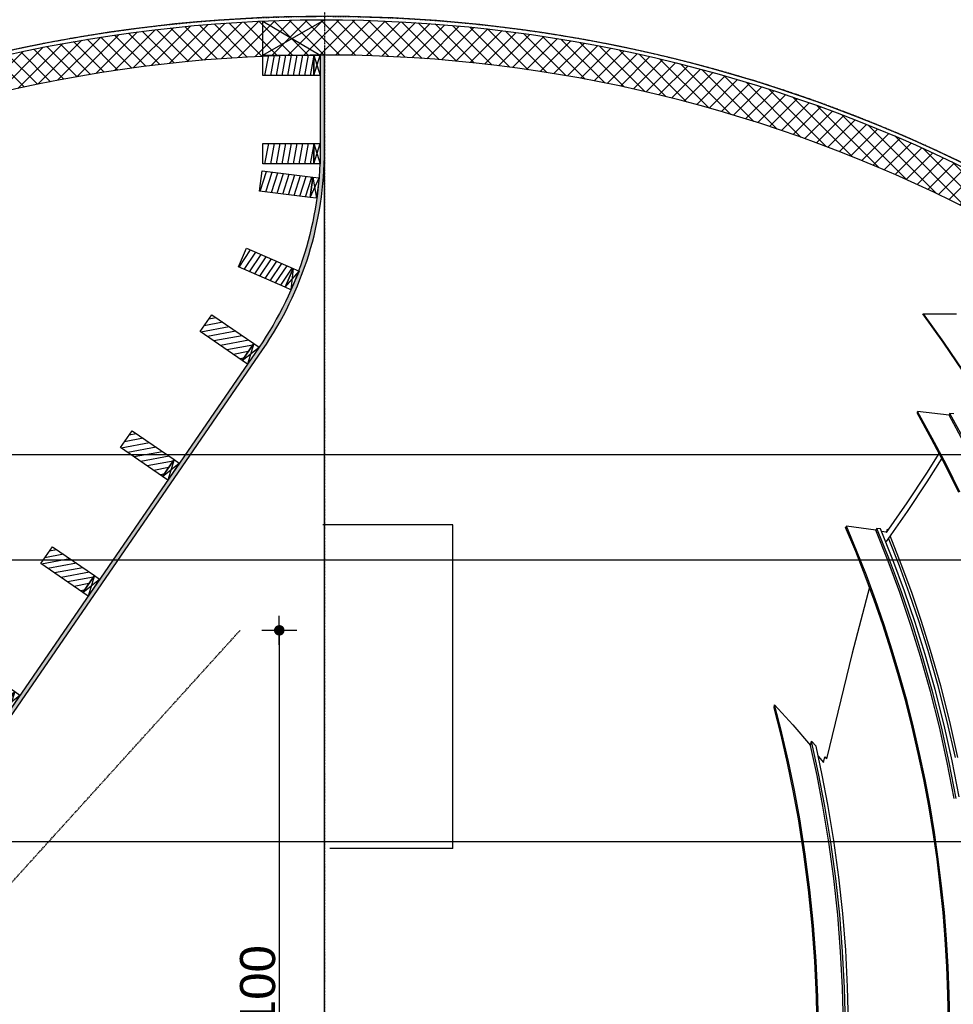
# Model space of a CAD drawing. Header units: metres. Extents: x 135527 to 1530300, y -118103 to -69281.
# Tile 37 of 88: x 145050 to 147704, y -90643 to -87845. Entities that reach past the tile are written whole.
import ezdxf

# ---------------------------------------------------------------- set-up
doc = ezdxf.new("R2010")
doc.units = ezdxf.units.M
doc.header["$LTSCALE"] = 0.1
doc.header["$PDMODE"] = 35
for name, pattern in [('DASHDOT', [1, 0.5, -0.25, 0, -0.25]), ('DASHDOT2', [12.7, 6.35, -3.175, 0, -3.175]), ('HIDDEN', [0.375, 0.25, -0.125]), ('HIDDEN2', [4.762499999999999, 3.175, -1.5875])]:
    doc.linetypes.add(name, pattern=pattern)
doc.layers.get('DEFPOINTS').update_dxf_attribs({"color": 6})
for name, color, linetype in [('_01-STRAMIENEN', 8, 'DASHDOT2'), ('_02-section-thick', 3, 'Continuous'), ('_02Constructie', 2, 'Continuous'), ('_03-PROJECTION', 1, 'Continuous'), ('_04-HIDDEN', 7, 'HIDDEN2'), ('_04Projectie', 7, 'Continuous'), ('_06-DIMENSIONS', 7, 'Continuous'), ('_09-HATCH', 7, 'Continuous')]:
    doc.layers.add(name, color=color, linetype=linetype)
doc.styles.add('NIOstandard', font='arial.ttf')
doc.dimstyles.new('NIO-20-GROOT', dxfattribs={"dimtxt": 60, "dimasz": 6, "dimexe": 2, "dimexo": 5, "dimgap": 6, "dimtad": 1, "dimdec": 0, "dimzin": 0, "dimdsep": 46, "dimtxsty": 'NIOstandard', "dimblk1": 'MAATSTR', "dimblk2": 'MAATSTR', "dimsah": 1, "dimcen": 0, "dimdle": 1.5, "dimse1": 1, "dimse2": 1, "dimclrd": 7, "dimclre": 256, "dimclrt": 256, "dimazin": 0, "dimtfac": 1, "dimtdec": 0, "dimtofl": 0, "dimtmove": 1, "dimatfit": 2, "dimldrblk": 'MAATSTR', "dimfxl": 1, "dimtvp": 1, "dimtolj": 1, "dimtzin": 0, "dimarcsym": 0})
doc.dimstyles.new('NIO-50-KLEIN', dxfattribs={"dimtxt": 100, "dimasz": 10, "dimexe": 2, "dimexo": 5, "dimgap": 10, "dimtad": 1, "dimdec": 0, "dimzin": 0, "dimdsep": 46, "dimtxsty": 'NIOstandard', "dimblk1": 'MAATSTR', "dimblk2": 'MAATSTR', "dimsah": 1, "dimcen": 0, "dimdle": 1.5, "dimse1": 1, "dimse2": 1, "dimclrd": 7, "dimclre": 256, "dimclrt": 256, "dimazin": 0, "dimtfac": 1, "dimtdec": 0, "dimtofl": 0, "dimtmove": 1, "dimatfit": 2, "dimldrblk": 'MAATSTR', "dimfxl": 1, "dimtvp": 1, "dimtolj": 1, "dimtzin": 0, "dimarcsym": 0})

# ---------------------------------------------------------------- blocks, each defined once
blk = doc.blocks.new('*U225')
at = {"layer": '_01-STRAMIENEN', "linetype": 'DASHDOT', "ltscale": 40}
blk.add_lwpolyline([(0, 7203.805705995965), (0, -1743.344087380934)], dxfattribs=at)
at = {"layer": '_04-HIDDEN', "color": 252, "ltscale": 10}
blk.add_circle((9.912147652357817e-05, 2716.34662402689), 4150, dxfattribs=at)
blk = doc.blocks.new('*U397')
at = {"layer": '_01-STRAMIENEN', "color": 253, "linetype": 'HIDDEN', "ltscale": 40}
for points in [[(-9973.60691571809, 5255), (1244.497924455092, 5255)], [(-9973.60691571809, 4955), (1244.497924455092, 4955)], [(-9973.606915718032, 4155), (1244.49792445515, 4155)]]:
    blk.add_lwpolyline(points, dxfattribs=at)
blk = doc.blocks.new('MAATSTR')
at = {"linetype": 'Continuous'}
for p, q in [((0, 4.999999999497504), (0, -4.999999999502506)), ((-4.166666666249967, 0), (4.166666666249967, 0))]:
    blk.add_line(p, q, dxfattribs=at)
at = {"linetype": 'Continuous', "const_width": 1.5}
blk.add_lwpolyline([(-0.75, 0, 1), (0.75, 0, 1)], format="xyb", close=True, dxfattribs=at)
blk = doc.blocks.new('*D47')
at = {"layer": '_03-PROJECTION', "color": 7, "lineweight": -2, "transparency": 16777216}
blk.add_line((149159.4121628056, -90314.60181591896), (148615.9259816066, -90376.07820081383), dxfattribs=at)
at = {"layer": 'DEFPOINTS', "color": 0, "transparency": 16777216}
for p in [(148609.9640020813, -90376.75258953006), (145132.1426123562, -90770.14600733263)]:
    blk.add_point(p, dxfattribs=at)
at = {"layer": '_03-PROJECTION', "color": 7, "lineweight": -2, "transparency": 16777216, "xscale": 6, "yscale": 6, "zscale": 6, "rotation": 186.453575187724}
blk.add_blockref('MAATSTR', (148609.9640020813, -90376.75258953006), dxfattribs=at)
at = {"layer": '_03-PROJECTION', "transparency": 16777216, "insert": (149031.8800645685, -90292.13899965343), "char_height": 60, "attachment_point": 5, "rotation": 6.453575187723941, "style": 'NIOstandard'}
blk.add_mtext('\\A1;R3500', dxfattribs=at)
blk = doc.blocks.new('*U402')
at = {"layer": '_03-PROJECTION'}
h = blk.add_hatch(dxfattribs=at)
h.set_pattern_fill('ANSI31', color=256, scale=5)
h.set_pattern_definition([(45, (-144773.2855265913, 91785.20569059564), (-11.22532015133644, 11.22532015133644), [])])
h.paths.add_polyline_path([(-29, -145), (29, -145), (29, 0), (-29, 0)])
h = blk.add_hatch(dxfattribs=at)
h.set_pattern_fill('ANSI31', color=256, scale=5)
h.set_pattern_definition([(45, (-144373.2855265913, 91785.20568319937), (-11.22532015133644, 11.22532015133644), [])])
h.paths.add_polyline_path([(370.9999999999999, -145.0000073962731), (428.9999999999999, -145.0000073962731), (428.9999999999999, -7.396273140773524e-06), (370.9999999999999, -7.396273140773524e-06)])
h = blk.add_hatch(dxfattribs=at)
h.set_pattern_fill('ANSI31', color=256, scale=5)
h.set_pattern_definition([(45, (-143973.2855265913, 91785.2056758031), (-11.22532015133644, 11.22532015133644), [])])
h.paths.add_polyline_path([(770.9999999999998, -145.0000147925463), (828.9999999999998, -145.0000147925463), (828.9999999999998, -1.479254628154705e-05), (770.9999999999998, -1.479254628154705e-05)])
h = blk.add_hatch(dxfattribs=at)
h.set_pattern_fill('ANSI31', color=256, scale=5)
h.set_pattern_definition([(45, (-143573.2855265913, 91785.20566840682), (-11.22532015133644, 11.22532015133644), [])])
h.paths.add_polyline_path([(1171, -145.0000221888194), (1229, -145.0000221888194), (1229, -2.218881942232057e-05), (1171, -2.218881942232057e-05)])
h = blk.add_hatch(dxfattribs=at)
h.set_pattern_fill('ANSI31', color=256, scale=5)
h.set_pattern_definition([(45, (-143173.2855265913, 91785.20566101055), (-11.22532015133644, 11.22532015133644), [])])
h.paths.add_polyline_path([(1571, -145.0000295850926), (1629, -145.0000295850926), (1629, -2.95850925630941e-05), (1571, -2.95850925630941e-05)])
h = blk.add_hatch(dxfattribs=at)
h.set_pattern_fill('ANSI31', color=256, scale=5)
h.set_pattern_definition([(45, (-142773.2855265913, 91785.20565361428), (-11.22532015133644, 11.22532015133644), [])])
h.paths.add_polyline_path([(1971, -145.0000369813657), (2029, -145.0000369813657), (2029, -3.698136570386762e-05), (1971, -3.698136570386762e-05)])
h = blk.add_hatch(dxfattribs=at)
h.set_pattern_fill('ANSI31', color=256, scale=5)
h.set_pattern_definition([(45, (-142373.2855265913, 91785.205646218), (-11.22532015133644, 11.22532015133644), [])])
h.paths.add_polyline_path([(2371, -145.0000443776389), (2429, -145.0000443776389), (2429, -4.437763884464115e-05), (2371, -4.437763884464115e-05)])
h = blk.add_hatch(dxfattribs=at)
h.set_pattern_fill('ANSI31', color=256, scale=5)
h.set_pattern_definition([(45, (-141973.2855265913, 91785.20563882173), (-11.22532015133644, 11.22532015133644), [])])
h.paths.add_polyline_path([(2771, -145.000051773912), (2829, -145.000051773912), (2829, -5.177391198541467e-05), (2771, -5.177391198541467e-05)])
h = blk.add_hatch(dxfattribs=at)
h.set_pattern_fill('ANSI31', color=256, scale=5)
h.set_pattern_definition([(45, (-141573.2855265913, 91785.20563142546), (-11.22532015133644, 11.22532015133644), [])])
h.paths.add_polyline_path([(3170.999999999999, -145.0000591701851), (3228.999999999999, -145.0000591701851), (3228.999999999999, -5.917018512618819e-05), (3170.999999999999, -5.917018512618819e-05)])
h = blk.add_hatch(dxfattribs=at)
h.set_pattern_fill('ANSI31', color=256, scale=5)
h.set_pattern_definition([(45, (-141173.2855265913, 91785.20562402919), (-11.22532015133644, 11.22532015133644), [])])
h.paths.add_polyline_path([(3570.999999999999, -145.0000665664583), (3628.999999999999, -145.0000665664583), (3628.999999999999, -6.656645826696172e-05), (3570.999999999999, -6.656645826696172e-05)])
at = {"layer": '_02Constructie'}
for points in [[(-29, -145), (29, -145), (29, 0), (-29, 0)], [(370.9999999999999, -145.0000073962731), (428.9999999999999, -145.0000073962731), (428.9999999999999, -7.396273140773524e-06), (370.9999999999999, -7.396273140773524e-06)], [(770.9999999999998, -145.0000147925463), (828.9999999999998, -145.0000147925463), (828.9999999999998, -1.479254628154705e-05), (770.9999999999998, -1.479254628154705e-05)], [(1171, -145.0000221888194), (1229, -145.0000221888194), (1229, -2.218881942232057e-05), (1171, -2.218881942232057e-05)], [(1571, -145.0000295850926), (1629, -145.0000295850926), (1629, -2.95850925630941e-05), (1571, -2.95850925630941e-05)], [(1971, -145.0000369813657), (2029, -145.0000369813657), (2029, -3.698136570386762e-05), (1971, -3.698136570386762e-05)], [(2371, -145.0000443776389), (2429, -145.0000443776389), (2429, -4.437763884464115e-05), (2371, -4.437763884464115e-05)], [(2771, -145.000051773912), (2829, -145.000051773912), (2829, -5.177391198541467e-05), (2771, -5.177391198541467e-05)], [(3170.999999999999, -145.0000591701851), (3228.999999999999, -145.0000591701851), (3228.999999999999, -5.917018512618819e-05), (3170.999999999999, -5.917018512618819e-05)], [(3570.999999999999, -145.0000665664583), (3628.999999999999, -145.0000665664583), (3628.999999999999, -6.656645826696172e-05), (3570.999999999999, -6.656645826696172e-05)]]:
    blk.add_lwpolyline(points, close=True, dxfattribs=at)
at = {"layer": '_04Projectie', "ltscale": 100}
for points in [[(-29, -163), (29, -163), (29, -145), (-29, -145)], [(370.9999999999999, -163.0000073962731), (428.9999999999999, -163.0000073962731), (428.9999999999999, -145.0000073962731), (370.9999999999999, -145.0000073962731)], [(770.9999999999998, -163.0000147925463), (828.9999999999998, -163.0000147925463), (828.9999999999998, -145.0000147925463), (770.9999999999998, -145.0000147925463)], [(1171, -163.0000221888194), (1229, -163.0000221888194), (1229, -145.0000221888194), (1171, -145.0000221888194)], [(1571, -163.0000295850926), (1629, -163.0000295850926), (1629, -145.0000295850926), (1571, -145.0000295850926)], [(1971, -163.0000369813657), (2029, -163.0000369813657), (2029, -145.0000369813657), (1971, -145.0000369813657)], [(2371, -163.0000443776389), (2429, -163.0000443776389), (2429, -145.0000443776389), (2371, -145.0000443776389)], [(2771, -163.000051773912), (2829, -163.000051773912), (2829, -145.000051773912), (2771, -145.000051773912)], [(3170.999999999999, -163.0000591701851), (3228.999999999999, -163.0000591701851), (3228.999999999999, -145.0000591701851), (3170.999999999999, -145.0000591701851)], [(3570.999999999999, -163.0000665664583), (3628.999999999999, -163.0000665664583), (3628.999999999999, -145.0000665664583), (3570.999999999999, -145.0000665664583)]]:
    blk.add_lwpolyline(points, close=True, dxfattribs=at)
for points in [[(-29, -145), (29, -163), (29, -145.000000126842), (-29, -163)], [(370.9999999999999, -145.0000073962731), (428.9999999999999, -163.0000073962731), (428.9999999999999, -145.0000075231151), (370.9999999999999, -163.0000073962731)], [(770.9999999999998, -145.0000147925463), (828.9999999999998, -163.0000147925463), (828.9999999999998, -145.0000149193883), (770.9999999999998, -163.0000147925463)], [(1171, -145.0000221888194), (1229, -163.0000221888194), (1229, -145.0000223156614), (1171, -163.0000221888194)], [(1571, -145.0000295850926), (1629, -163.0000295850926), (1629, -145.0000297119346), (1571, -163.0000295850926)], [(1971, -145.0000369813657), (2029, -163.0000369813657), (2029, -145.0000371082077), (1971, -163.0000369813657)], [(2371, -145.0000443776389), (2429, -163.0000443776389), (2429, -145.0000445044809), (2371, -163.0000443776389)], [(2771, -145.000051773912), (2829, -163.000051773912), (2829, -145.000051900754), (2771, -163.000051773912)], [(3170.999999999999, -145.0000591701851), (3228.999999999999, -163.0000591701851), (3228.999999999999, -145.0000592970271), (3170.999999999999, -163.0000591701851)], [(3570.999999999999, -145.0000665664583), (3628.999999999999, -163.0000665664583), (3628.999999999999, -145.0000666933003), (3570.999999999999, -163.0000665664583)]]:
    blk.add_lwpolyline(points, dxfattribs=at)
blk = doc.blocks.new('*D280')
at = {"layer": '_06-DIMENSIONS', "color": 7, "lineweight": -2, "transparency": 16777216}
blk.add_line((145787.9379720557, -89590.20569059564), (145787.9379720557, -91670.20569059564), dxfattribs=at)
at = {"layer": 'DEFPOINTS', "color": 0, "transparency": 16777216}
for p in [(145676.5317704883, -89580.20569059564), (145676.5317704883, -91680.20569059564), (145787.9379720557, -91680.20569059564)]:
    blk.add_point(p, dxfattribs=at)
at = {"layer": '_06-DIMENSIONS', "color": 7, "lineweight": -2, "transparency": 16777216, "xscale": 10, "yscale": 10, "zscale": 10}
for p, rotation in [((145787.9379720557, -89580.20569059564), 90), ((145787.9379720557, -91680.20569059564), 270)]:
    blk.add_blockref('MAATSTR', p, dxfattribs=dict(at, rotation=rotation))
at = {"layer": '_06-DIMENSIONS', "transparency": 16777216, "insert": (145726.8806732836, -90630.20569059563), "char_height": 100, "attachment_point": 5, "rotation": 90, "style": 'NIOstandard'}
blk.add_mtext('\\A1;2100', dxfattribs=at)
blk = doc.blocks.new('aanzichtAA')
at = {"layer": '_03-PROJECTION', "color": 254}
for points in [[(5814.145786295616, 6291.592117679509), (5758.707191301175, 6374.069333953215), (5700.877503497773, 6454.888096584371)], [(5700.877503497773, 6454.888096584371), (5702.700028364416, 6454.888096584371)], [(5702.700028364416, 6454.888096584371), (5796.488646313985, 6454.888096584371)], [(5815.96826867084, 6291.592172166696), (5760.529693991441, 6374.069360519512), (5702.700028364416, 6454.888096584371)], [(5685.138598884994, 6176.64595010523), (5684.030961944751, 6173.203642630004)], [(5803.143102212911, 5947.071515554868), (5765.305794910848, 6023.422564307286), (5725.595850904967, 6098.816351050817), (5684.030961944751, 6173.203642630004)], [(5805.803154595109, 5947.966651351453), (5767.491629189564, 6025.190952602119), (5727.26400125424, 6101.434376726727), (5685.138598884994, 6176.64595010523)], [(5775.731301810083, 6166.66779355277), (5685.138598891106, 6176.645950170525)], [(5777.500806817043, 6171.819355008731), (5775.731301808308, 6166.667793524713)], [(5816.387223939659, 6091.290765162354), (5775.731301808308, 6166.667793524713)], [(5818.968645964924, 6095.206022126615), (5777.500806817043, 6171.819355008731)], [(5788.773377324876, 6170.577758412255), (5777.500806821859, 6171.819354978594)], [(5754.384084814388, 6044.61462755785), (5711.912554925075, 5977.244209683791), (5655.74054730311, 5892.561063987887), (5596.714980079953, 5808.078447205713)], [(5596.953269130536, 5833.411340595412), (5655.854184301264, 5917.727882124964), (5711.912554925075, 6002.244209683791), (5747.305138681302, 6058.160625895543)], [(4365.000000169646, 5855.160463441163), (3995.000000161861, 5855.160463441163)], [(4365.000000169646, 4955.160463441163), (4365.000000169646, 5855.160463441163)], [(5483.577490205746, 5850.981655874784), (5481.268553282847, 5847.643292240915)], [(5776.886375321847, 4442.967700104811), (5775.561117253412, 4521.103554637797), (5772.568341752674, 4599.193270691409), (5767.907787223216, 4677.201216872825), (5761.740696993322, 4753.337440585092), (5753.982459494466, 4829.328064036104), (5744.635612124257, 4905.139654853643), (5733.702692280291, 4980.738780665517), (5721.213546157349, 5055.938063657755), (5707.150393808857, 5130.858815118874), (5691.516291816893, 5205.467395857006), (5674.314296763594, 5279.730166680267), (5655.674086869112, 5353.137534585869), (5635.494627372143, 5426.136827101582), (5613.781358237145, 5498.694532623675), (5590.539719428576, 5570.777139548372), (5566.022853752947, 5641.659416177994), (5540.019098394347, 5712.009716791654), (5512.535096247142, 5781.794857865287), (5483.577490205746, 5850.981655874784)], [(5566.641501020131, 5839.610340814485), (5483.577490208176, 5850.981655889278)], [(5773.140308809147, 4442.967699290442), (5771.815050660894, 4521.103553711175), (5768.822275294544, 4599.193269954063), (5764.161721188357, 4677.201216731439), (5757.994631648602, 4753.337441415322), (5750.236394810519, 4829.328065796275), (5740.889547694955, 4905.139656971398), (5729.956627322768, 4980.738782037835), (5717.467479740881, 5055.938062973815), (5703.404325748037, 5130.858812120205), (5687.770222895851, 5205.467391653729), (5670.568228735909, 5279.730163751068), (5651.928021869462, 5353.137535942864), (5631.748565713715, 5426.136833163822), (5610.03529785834, 5498.694540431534), (5586.793655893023, 5570.777142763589), (5562.5827051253, 5640.803814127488), (5536.920595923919, 5710.311716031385), (5509.813741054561, 5779.268868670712), (5481.268553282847, 5847.643292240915)], [(5570.179514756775, 5844.607672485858), (5566.641501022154, 5839.610340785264)], [(5789.886485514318, 5077.368077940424), (5770.151662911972, 5179.434605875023), (5747.583759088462, 5280.815896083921), (5722.204510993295, 5381.420582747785), (5694.035655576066, 5481.157300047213), (5665.646624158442, 5572.161982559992), (5634.934802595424, 5662.284646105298), (5601.924868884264, 5751.456896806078), (5566.641501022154, 5839.610340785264)], [(5795.505584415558, 5077.368077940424), (5775.770761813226, 5179.434605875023), (5753.202857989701, 5280.815896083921), (5727.823609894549, 5381.420582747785), (5699.654754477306, 5481.157300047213), (5670.843938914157, 5573.453800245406), (5639.643961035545, 5664.841937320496), (5606.080569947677, 5755.250348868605), (5570.179514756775, 5844.607672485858)], [(5580.534214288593, 5843.19013256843), (5570.179514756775, 5844.607672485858)], [(5803.76272382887, 5081.916712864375), (5783.897514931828, 5184.248647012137), (5761.19189520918, 5285.890996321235), (5735.667727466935, 5386.752164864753), (5707.346874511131, 5486.740556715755), (5679.055539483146, 5577.226955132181), (5648.473522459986, 5666.841943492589), (5615.625016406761, 5755.518632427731), (5580.534214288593, 5843.19013256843)], [(5596.347229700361, 5834.081898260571), (5583.582663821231, 5835.829344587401)], [(5596.347229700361, 5834.081898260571), (5596.884982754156, 5833.578162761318)], [(5596.884982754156, 5833.578162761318), (5600.123670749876, 5843.015705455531)], [(5596.953269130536, 5833.411340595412), (5596.884982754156, 5833.578162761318)], [(5600.123670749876, 5843.015705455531), (5602.336234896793, 5840.9480999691)], [(5601.474011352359, 5839.738731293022), (5600.123670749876, 5843.015705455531)], [(5800.151021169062, 5193.876729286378), (5777.169969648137, 5296.04119679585), (5751.35596261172, 5397.415329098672), (5722.731114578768, 5497.907070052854), (5696.8716056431, 5580.527286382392), (5669.111675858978, 5662.426709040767), (5639.469621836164, 5743.554989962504), (5607.963740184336, 5823.861781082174)], [(5793.033495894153, 5193.876729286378), (5770.052444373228, 5296.04119679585), (5744.238437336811, 5397.415329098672), (5715.613589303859, 5497.907070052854), (5690.288803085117, 5578.885320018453), (5663.138341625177, 5659.172224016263), (5634.179427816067, 5738.72038860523), (5603.429284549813, 5817.48242034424)], [(5548.969219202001, 5678.230048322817), (5499.325229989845, 5490.719793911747), (5426.322557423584, 5190.16581991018)], [(5270.216700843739, 3433.597262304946), (5294.714858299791, 3527.674697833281), (5316.69124971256, 3622.476272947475), (5336.129066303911, 3717.922299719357), (5353.011499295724, 3813.933090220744), (5367.598534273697, 3912.478761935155), (5379.493893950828, 4011.444314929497), (5388.688291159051, 4110.743773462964), (5395.172438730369, 4210.29116179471), (5398.972897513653, 4311.431427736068), (5399.975631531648, 4412.64861992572), (5398.181026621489, 4513.853031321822), (5393.589468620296, 4614.954954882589), (5386.139604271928, 4716.591345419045), (5375.863186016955, 4817.941273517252), (5362.77069848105, 4918.91325301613), (5346.872626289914, 5019.415797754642), (5332.232863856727, 5098.95450219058), (5315.835407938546, 5178.093339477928), (5297.690687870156, 5256.787269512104), (5277.809132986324, 5334.991252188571)], [(5273.962766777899, 3433.597262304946), (5298.46092423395, 3527.674697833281), (5320.437315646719, 3622.476272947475), (5339.87513223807, 3717.922299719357), (5356.757565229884, 3813.933090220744), (5371.344600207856, 3912.478761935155), (5383.239959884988, 4011.444314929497), (5392.434357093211, 4110.743773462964), (5398.918504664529, 4210.29116179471), (5402.718963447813, 4311.431427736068), (5403.721697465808, 4412.64861992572), (5401.927092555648, 4513.853031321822), (5397.335534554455, 4614.954954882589), (5389.885670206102, 4716.591345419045), (5379.609251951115, 4817.941273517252), (5366.516764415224, 4918.91325301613), (5350.618692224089, 5019.415797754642), (5335.561705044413, 5101.08414230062), (5318.651694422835, 5182.329590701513), (5299.89995225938, 5263.103377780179), (5279.317770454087, 5343.356738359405)], [(5277.809132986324, 5334.991252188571), (5279.317770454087, 5343.356738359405)], [(5279.317770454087, 5343.356738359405), (5331.191388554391, 5286.321369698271), (5381.643155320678, 5228.024502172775)], [(5353.75657404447, 3433.597262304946), (5378.223935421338, 3529.979550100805), (5400.108069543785, 3627.082728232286), (5419.392276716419, 3724.825741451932), (5436.059857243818, 3823.127534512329), (5450.364430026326, 3924.005065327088), (5461.913899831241, 4025.292713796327), (5470.699304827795, 4126.902406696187), (5476.711683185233, 4228.746070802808), (5479.969842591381, 4332.199168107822), (5480.366581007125, 4435.710679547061), (5477.90284408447, 4539.188905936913), (5472.579577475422, 4642.54214809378), (5464.330082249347, 4746.421332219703), (5453.191936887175, 4849.98718791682), (5439.176444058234, 4953.146205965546), (5422.294906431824, 5055.804877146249), (5404.495725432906, 5148.501815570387), (5384.35945989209, 5240.640816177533)], [(5381.643155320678, 5228.024502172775), (5384.35945989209, 5240.640816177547)], [(5384.35945989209, 5240.640816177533), (5396.961719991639, 5225.706335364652)], [(5348.13747514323, 3433.597262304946), (5372.604836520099, 3529.979550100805), (5394.488970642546, 3627.082728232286), (5413.773177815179, 3724.825741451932), (5430.440758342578, 3823.127534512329), (5444.745331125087, 3924.005065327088), (5456.294800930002, 4025.292713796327), (5465.080205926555, 4126.902406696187), (5471.092584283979, 4228.746070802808), (5474.350743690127, 4332.199168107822), (5474.747482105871, 4435.710679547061), (5472.283745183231, 4539.188905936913), (5466.960478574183, 4642.542148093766), (5458.710983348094, 4746.421332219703), (5447.572837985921, 4849.98718791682), (5433.55734515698, 4953.146205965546), (5416.67580753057, 5055.804877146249), (5400.17356034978, 5142.154631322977), (5381.643155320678, 5228.024502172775)], [(5363.028412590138, 3433.597262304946), (5387.491924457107, 3530.267656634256), (5409.364526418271, 3627.65853514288), (5428.629532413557, 3725.688671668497), (5445.270256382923, 3824.276840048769), (5459.539521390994, 3925.445853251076), (5471.045754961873, 4027.023763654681), (5479.780035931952, 4128.922235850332), (5485.733443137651, 4231.052934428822), (5488.92381512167, 4334.795135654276), (5489.244804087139, 4438.593436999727), (5486.697425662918, 4542.355890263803), (5481.282695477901, 4645.990547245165), (5472.933246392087, 4750.150080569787), (5461.687385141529, 4853.992927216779), (5447.556516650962, 4957.425325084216), (5430.552045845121, 5060.3535120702), (5414.689087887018, 5143.250194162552), (5396.961719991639, 5225.706335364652)], [(5403.143767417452, 5197.96919892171), (5418.325484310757, 5179.400921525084)], [(5418.325484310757, 5179.400921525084), (5421.994494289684, 5195.471907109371)], [(5421.994494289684, 5195.471907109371), (5426.32255742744, 5190.165819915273)], [(4015.000000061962, 4955.160463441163), (4365.000000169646, 4955.160463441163)], [(4365.000000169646, 4935.160463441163), (4365.000000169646, 4955.160463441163)], [(4365.000000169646, 4935.160463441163), (4015.000000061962, 4935.160463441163)]]:
    blk.add_lwpolyline(points, dxfattribs=at)

msp = doc.modelspace()

# ---------------------------------------------------------------- hatches: boundary and pattern name
at = {"layer": '_03-PROJECTION'}
h = msp.add_hatch(dxfattribs=at)
h.set_pattern_fill('ANSI37', color=256, scale=10)
h.set_pattern_definition([(45, (-2152.91443608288, 0), (-22.45064030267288, 22.45064030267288), []), (135, (-2152.91443608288, 0), (-22.45064030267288, -22.45064030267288), [])])
edge = h.paths.add_edge_path()
edge.add_arc((145916.8883193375, -91985.61294238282), 4140.480173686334, 51.7877114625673, 158.7090021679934, ccw=False)
edge.add_line((148478.0938261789, -88732.33729768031), (148410.955833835, -88807.2428057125))
edge.add_arc((145916.5316713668, -91985.20569059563), 4039.99999999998, 51.87117308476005, 159.8178612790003)
edge.add_line((142124.585167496, -90591.38299319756), (142059.0030010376, -90482.18454716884))
h = msp.add_hatch(dxfattribs=at)
h.set_pattern_fill('ANSI31', color=256, scale=5, angle=34.49767772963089)
h.set_pattern_definition([(79.4976777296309, (-197407.059429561, -104455.2868867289), (-15.60905438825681, 2.893621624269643), [])])
h.paths.add_polyline_path([(145886.0316713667, -87945.2250285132), (145886.0316713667, -88003.22502851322), (145741.0316713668, -88003.2250285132), (145741.0316713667, -87945.22502851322)])
h = msp.add_hatch(dxfattribs=at)
h.set_pattern_fill('ANSI31', color=256, scale=5, angle=34.49767772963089)
h.set_pattern_definition([(79.4976777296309, (-197407.059429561, -104706.9417860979), (-15.60905438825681, 2.893621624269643), [])])
h.paths.add_polyline_path([(145886.0316713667, -88196.8799278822), (145886.0316713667, -88254.87992788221), (145741.0316713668, -88254.8799278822), (145741.0316713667, -88196.87992788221)])
h = msp.add_hatch(dxfattribs=at)
h.set_pattern_fill('ANSI31', color=256, scale=5, angle=27.38817066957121)
h.set_pattern_definition([(72.38817066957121, (-197066.8934251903, -62550.51197044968), (-15.13091049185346, 4.803246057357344), [])])
h.paths.add_polyline_path([(145883.0652231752, -88292.3652418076), (145875.8867875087, -88349.91930388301), (145732.0016323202, -88331.97321471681), (145739.1800679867, -88274.41915264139)])
h = msp.add_hatch(dxfattribs=at)
h.set_pattern_fill('ANSI31', color=256, scale=5, angle=11.0098788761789)
h.set_pattern_definition([(56.0098788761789, (-175946.8822429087, 32849.73683351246), (-13.16250186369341, 8.874918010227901), [])])
h.paths.add_polyline_path([(145827.8329975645, -88551.86850460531), (145804.7168788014, -88605.06291270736), (145671.7308585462, -88547.2726157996), (145694.8469773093, -88494.07820769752)])
at = {"layer": '_09-HATCH'}
h = msp.add_hatch(color=253, dxfattribs=at)
edge = h.paths.add_edge_path()
edge.add_line((145904.0316713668, -87945.22502851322), (145904.0316713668, -88216.34711009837))
edge.add_arc((144916.5316713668, -88216.34711009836), 987.5, 325.5023222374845, 359.99999999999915, ccw=False)
edge.add_line((145730.3789518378, -88775.6402837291), (143727.9055618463, -91689.51014572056))
edge.add_arc((143123.0640027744, -91185.20573525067), 787.4999999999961, 270, 320.17935017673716, ccw=False)
edge.add_line((143123.0640027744, -91972.70573525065), (142625.6767183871, -91972.70573558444))
edge.add_line((142625.6767183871, -91972.70573558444), (142625.6767183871, -91985.20573558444))
edge.add_line((142625.6767183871, -91985.20573558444), (143123.0640027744, -91985.20573525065))
edge.add_arc((143123.0640027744, -91185.20573525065), 800, 270, 320.221129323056)
edge.add_line((143737.8796256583, -91697.0668002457), (145740.6808161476, -88782.7199441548))
edge.add_arc((144916.5316713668, -88216.34711009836), 999.9999999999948, 325.5023222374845, 359.9999999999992)
edge.add_line((145916.5316713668, -88216.34711009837), (145916.5316713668, -87945.20569059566))
edge.add_line((145916.5316713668, -87945.20569059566), (145904.0316713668, -87945.22502851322))

# ---------------------------------------------------------------- linework, layer by layer
for points in [[(145741.0316713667, -87945.22502851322), (145916.5316713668, -87845.13278405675)], [(145741.0316713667, -87945.22502851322), (145741.0316713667, -87848.86899235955)], [(145741.0316713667, -87848.86899235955), (145904.0316713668, -87945.22502851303)]]:
    msp.add_lwpolyline(points)
at = {"layer": '_02-section-thick'}
msp.add_arc((145916.5317283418, -91985.20575583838), 4150.000076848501, 48.78620526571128, 158.605737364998, dxfattribs=at)
at = {"layer": '_02Constructie'}
msp.add_lwpolyline([(142059.0030010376, -90482.18454716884, -0.5036108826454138), (148478.0938261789, -88732.33729768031), (148410.955833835, -88807.2428057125, 0.5092324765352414), (142124.585167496, -90591.38299319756)], format="xyb", close=True, dxfattribs=at)
for points in [[(145886.0316713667, -87945.2250285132), (145886.0316713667, -88003.22502851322), (145741.0316713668, -88003.2250285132), (145741.0316713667, -87945.22502851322)], [(145886.0316713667, -88196.8799278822), (145886.0316713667, -88254.87992788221), (145741.0316713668, -88254.8799278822), (145741.0316713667, -88196.87992788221)], [(145883.0652231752, -88292.3652418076), (145875.8867875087, -88349.91930388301), (145732.0016323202, -88331.97321471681), (145739.1800679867, -88274.41915264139)], [(145827.8329975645, -88551.86850460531), (145804.7168788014, -88605.06291270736), (145671.7308585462, -88547.2726157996), (145694.8469773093, -88494.07820769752)]]:
    msp.add_lwpolyline(points, close=True, dxfattribs=at)
at = {"layer": '_03-PROJECTION'}
msp.add_lwpolyline([(145904.0316713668, -87945.22502851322), (145904.0316713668, -88216.34711009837, -0.1516717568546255), (145730.3789518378, -88775.6402837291), (143727.9055618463, -91689.51014572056, -0.2225158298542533), (143123.0640027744, -91972.70573525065), (142625.6767183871, -91972.70573558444), (142625.6767183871, -91985.20573558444), (143123.0640027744, -91985.20573525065, 0.222707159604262), (143737.8796256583, -91697.0668002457), (145740.6808161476, -88782.7199441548, 0.1516717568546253), (145916.5316713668, -88216.34711009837), (145916.5316713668, -87945.20569059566)], format="xyb", close=True, dxfattribs=at)
msp.add_lwpolyline([(145916.5316713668, -91680.20569059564), (145916.5316713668, -87945.20569059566)], dxfattribs=at)
at = {"layer": '_04-HIDDEN', "ltscale": 10}
msp.add_lwpolyline([(143456.5317704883, -92030.97492136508), (145676.5317704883, -89580.20569059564)], dxfattribs=at)
at = {"layer": '_04Projectie', "ltscale": 100}
for points in [[(145904.0316713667, -87945.22502851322), (145904.0316713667, -88003.2250285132), (145886.0316713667, -88003.22502851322), (145886.0316713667, -87945.2250285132)], [(145904.0316713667, -88196.87992788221), (145904.0316713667, -88254.8799278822), (145886.0316713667, -88254.87992788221), (145886.0316713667, -88196.8799278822)], [(145900.9268286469, -88294.59303218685), (145893.7483929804, -88352.14709426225), (145875.8867875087, -88349.91930388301), (145883.0652231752, -88292.3652418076)], [(145844.3416069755, -88559.04247249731), (145821.2254882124, -88612.23688059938), (145804.7168788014, -88605.06291270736), (145827.8329975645, -88551.86850460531)]]:
    msp.add_lwpolyline(points, close=True, dxfattribs=at)
for points in [[(145886.0316713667, -87945.2250285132), (145904.0316713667, -88003.2250285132), (145886.0316714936, -88003.22502851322), (145904.0316713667, -87945.22502851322)], [(145886.0316713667, -88196.8799278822), (145904.0316713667, -88254.8799278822), (145886.0316714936, -88254.87992788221), (145904.0316713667, -88196.87992788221)], [(145883.0652231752, -88292.3652418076), (145893.7483929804, -88352.14709426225), (145875.8867876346, -88349.91930389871), (145900.9268286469, -88294.59303218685)], [(145827.8329975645, -88551.86850460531), (145821.2254882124, -88612.23688059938), (145804.7168789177, -88605.06291275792), (145844.3416069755, -88559.04247249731)]]:
    msp.add_lwpolyline(points, dxfattribs=at)

# ---------------------------------------------------------------- block references
msp.add_blockref('aanzichtAA', (141916.5316713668, -95135.36615339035))
at = {"layer": '_02Constructie'}
for name, p in [('*U225', (145916.5316713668, -94701.5523146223)), ('*U397', (150436.5316713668, -94335.20569059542))]:
    msp.add_blockref(name, p, dxfattribs=at)
at = {"layer": '_02Constructie', "xscale": -1, "rotation": 55.50232227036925}
msp.add_blockref('*U402', (145579.617826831, -88707.22183795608), dxfattribs=at)

# ---------------------------------------------------------------- dimensions: what is measured, and where the dimension line sits
at = {"layer": '_03-PROJECTION'}
dim = msp.add_radius_dim(center=(145132.1426123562, -90770.14600733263), mpoint=(148609.9640020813, -90376.75258953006), dimstyle='NIO-20-GROOT', dxfattribs=at)
dim.commit()
dim.dimension.update_dxf_attribs({"geometry": '*D47', "text_midpoint": (149036.0000000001, -90328.56157034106), "dimtype": 164})
at = {"layer": '_06-DIMENSIONS'}
dim = msp.add_linear_dim(base=(145787.9379720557, -91680.20569059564), p1=(145676.5317704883, -89580.20569059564), p2=(145676.5317704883, -91680.20569059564), angle=90, dimstyle='NIO-50-KLEIN', dxfattribs=at)
dim.commit()
dim.dimension.update_dxf_attribs({"geometry": '*D280', "text_midpoint": (145726.8806732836, -90630.20569059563)})

doc.saveas('drawing.dxf')
